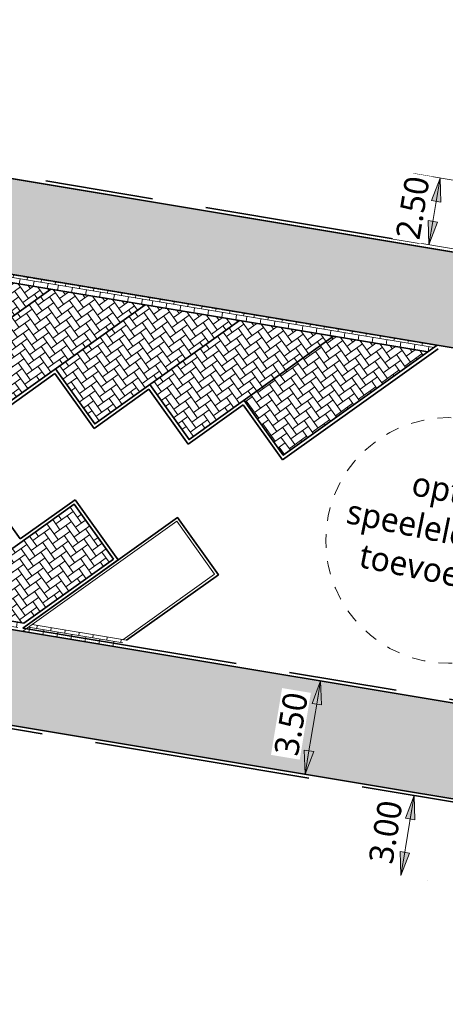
# Model space of a CAD drawing. Header units: metres. Extents: x 253823 to 255319, y 593130 to 593771.
# Tile 10 of 37: x 254102 to 254118, y 593204 to 593240. Entities that reach past the tile are written whole.
import ezdxf

# ---------------------------------------------------------------- set-up
doc = ezdxf.new("R2010")
doc.units = ezdxf.units.M
for name, pattern in [('DASHED2', [0.375, 0.25, -0.125]), ('JIS_02_1.0', [2, 1, -1]), ('VH-OPSLUITBAND_100X200', [16, 8, -2, 4, -2])]:
    doc.linetypes.add(name, pattern=pattern)
doc.layers.add('00_parkeren_reserveren-V', color=7, linetype='Continuous', lineweight=13, true_color=0x84ac84)
for name, color, linetype, lineweight in [('00_verharding rijbaan overig-V', 2, 'Continuous', 35), ('00_wadi-hoeveelheid-T', 7, 'Continuous', 9), ('HKB_spelen', 7, 'JIS_02_1.0', 13), ('N-WE-VH-KANTOPSLUITING_OPSLUITBAND_120X250-G', 20, 'VH-OPSLUITBAND_100X200', 35), ('N-WE-VH-KANTVERHARDING-G', 2, 'Continuous', 35), ('N-WE-VH-VERHARDING_BETONSTRAATSTEEN-KLEUR NTB-A', 252, 'Continuous', 18), ('N-WE-VH-VERHARDING_BETONSTRAATSTEEN-MOLGOOT-KLEUR NTB-A', 252, 'Continuous', 18), ('N-WE-VH-VERHARDING_BETONSTRAATSTEEN-PVAK-KLEUR NTB-A', 252, 'Continuous', 18), ('N-WE-VH-VERHARDING_TEGEL-45MM DIK-A', 252, 'Continuous', 18), ('N-WE-VW-SCHEIDINGSLIJN_PARKEERVAK-G', 7, 'DASHED2', 35), ('N01-WE-GR-GRAS-G', 60, 'Continuous', 35), ('X-XX-AL-M', 7, 'Continuous', 18)]:
    doc.layers.add(name, color=color, linetype=linetype, lineweight=lineweight)
doc.layers.add('HULPLIJN ARCERING', color=6, linetype='Continuous', plot=False)
doc.styles.add('Roelofs', font='segoeui.ttf', dxfattribs={"height": 1.8})
doc.dimstyles.new('Roelofs Standaard', dxfattribs={"dimtxt": 1.8, "dimasz": 1, "dimexe": 2, "dimexo": 2, "dimgap": 0.7, "dimtad": 1, "dimlfac": -1, "dimzin": 0, "dimdsep": 46, "dimtxsty": 'Roelofs', "dimblk": 'Pijl', "dimcen": 0, "dimdle": 2, "dimclrd": 256, "dimclre": 253, "dimclrt": 256, "dimazin": 0, "dimtfac": 1, "dimtofl": 0, "dimtmove": 0, "dimatfit": 3, "dimldrblk": 'Pijl', "dimfxl": 1, "dimtolj": 1, "dimtzin": 0, "dimlwd": 18, "dimlwe": 18, "dimarcsym": 0})
pattern_1 = [(215.55, (0, 0), (-0.06095125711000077, -0.3661931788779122), [0.7875, -0.2625]), (125.5500000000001, (0.3052419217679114, -0.427144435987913), (-0.06095125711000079, -0.3661931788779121), [0.7874999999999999, -0.2625])]
pattern_2 = [(215.5502232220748, (254123.0453141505, 593230.7318173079), (-0.06094983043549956, -0.3661934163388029), [0.7874999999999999, -0.2625]), (125.5502232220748, (254123.3505577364, 593230.3046740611), (-0.06094983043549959, -0.3661934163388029), [0.7874999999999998, -0.2625])]
pattern_3 = [(260.5502232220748, (254123.0453141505, 593230.7318173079), (0.2158398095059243, -0.3020358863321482), [0.2625, -0.2625]), (350.5502232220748, (254123.0453141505, 593230.7318173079), (0.04309803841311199, 0.2589378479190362), [])]

# ---------------------------------------------------------------- blocks, each defined once
blk = doc.blocks.new('Pijl')
h = blk.add_hatch(color=256)
h.paths.add_polyline_path([(2.220446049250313e-16, 0), (-1.75, 0.352142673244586), (-1.749922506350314, 1.310063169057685e-14)])
h.paths.add_polyline_path([(-1.749922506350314, 1.310063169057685e-14), (-1.749845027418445, -0.3520757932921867), (0, 0)])
for p, q in [((-1.901878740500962, 1.4210854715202e-14), (0, 0)), ((0, 0), (-1.75, 0.352142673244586)), ((-1.75, 0.352142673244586), (-1.749845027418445, -0.3520757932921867)), ((0, 0), (-1.749845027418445, -0.3520757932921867))]:
    blk.add_line(p, q)
blk = doc.blocks.new('*D84')
at = {"layer": 'Defpoints', "color": 0, "transparency": 16777216}
for p in [(254113.560578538, 593215.8225344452), (254113.5613478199, 593215.8224062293), (254112.9857255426, 593212.3687325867)]:
    blk.add_point(p, dxfattribs=at)
at = {"layer": 'X-XX-AL-M', "color": 253, "lineweight": 18, "transparency": 16777216}
for p, q in [((254112.5749543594, 593215.9868079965), (254112.5741850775, 593215.9869362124)), ((254111.9993320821, 593212.5331343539), (254111.9985628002, 593212.5332625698))]:
    blk.add_line(p, q, dxfattribs=at)
at = {"layer": 'X-XX-AL-M', "lineweight": 18, "transparency": 16777216}
blk.add_line((254113.0671571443, 593212.8620575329), (254113.4783776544, 593215.3293377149), dxfattribs=at)
at = {"layer": 'X-XX-AL-M', "lineweight": 18, "transparency": 16777216, "xscale": 0.5, "yscale": 0.5, "zscale": 0.5}
for p, rotation in [((254113.560578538, 593215.8225344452), 80.5375163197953), ((254112.9849562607, 593212.3688608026), 260.5375163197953)]:
    blk.add_blockref('Pijl', p, dxfattribs=dict(at, rotation=rotation))
at = {"layer": 'X-XX-AL-M', "transparency": 16777216, "insert": (254112.4684852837, 593214.2297469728), "char_height": 0.9, "attachment_point": 5, "rotation": 80.5375163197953, "style": 'Roelofs', "bg_fill": 3, "box_fill_scale": 1.1, "bg_fill_color": 256, "bg_fill_true_color": 13158600, "bg_fill_transparency": 0}
blk.add_mtext('\\A1;3.50', dxfattribs=at)
blk = doc.blocks.new('*D86')
at = {"layer": 'Defpoints', "color": 0, "transparency": 16777216}
for p in [(254117.9770332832, 593234.4260585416), (254120.6388659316, 593233.9829362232), (254120.2283340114, 593231.5168738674)]:
    blk.add_point(p, dxfattribs=at)
at = {"layer": 'X-XX-AL-M', "color": 253, "lineweight": 18, "transparency": 16777216}
for p, q in [((254119.6524409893, 593234.1471489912), (254116.9906083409, 593234.5902713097)), ((254119.2419090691, 593231.6810866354), (254116.5800764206, 593232.1242089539))]:
    blk.add_line(p, q, dxfattribs=at)
at = {"layer": 'X-XX-AL-M', "lineweight": 18, "transparency": 16777216}
blk.add_line((254117.6486077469, 593232.453208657), (254117.8949268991, 593233.9328460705), dxfattribs=at)
at = {"layer": 'X-XX-AL-M', "lineweight": 18, "transparency": 16777216, "xscale": 0.5, "yscale": 0.5, "zscale": 0.5}
for p, rotation in [((254117.9770332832, 593234.4260585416), 80.54849436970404), ((254117.5665013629, 593231.9599961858), 260.548494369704)]:
    blk.add_blockref('Pijl', p, dxfattribs=dict(at, rotation=rotation))
at = {"layer": 'X-XX-AL-M', "transparency": 16777216, "insert": (254116.9674595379, 593233.3269226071), "char_height": 0.9, "attachment_point": 5, "rotation": 80.54849436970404, "style": 'Roelofs', "bg_fill": 3, "box_fill_scale": 1.1, "bg_fill_color": 256, "bg_fill_true_color": 13158600, "bg_fill_transparency": 0}
blk.add_mtext('\\A1;2.50', dxfattribs=at)
blk = doc.blocks.new('*D139')
at = {"layer": 'Defpoints', "color": 0, "transparency": 16777216}
for p in [(254117.0184238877, 593211.5749684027), (254117.0184379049, 593211.5749660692), (254116.5260965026, 593208.6176388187)]:
    blk.add_point(p, dxfattribs=at)
at = {"layer": 'X-XX-AL-M', "color": 253, "lineweight": 18, "transparency": 16777216}
for p, q in [((254118.0048481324, 593211.4107514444), (254118.0048621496, 593211.4107491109)), ((254117.5125207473, 593208.4534218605), (254117.5125347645, 593208.4534195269))]:
    blk.add_line(p, q, dxfattribs=at)
at = {"layer": 'X-XX-AL-M', "lineweight": 18, "transparency": 16777216}
blk.add_line((254116.6082189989, 593209.1108486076), (254116.9363294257, 593211.0817539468), dxfattribs=at)
at = {"layer": 'X-XX-AL-M', "lineweight": 18, "transparency": 16777216, "xscale": 0.5, "yscale": 0.5, "zscale": 0.5}
for p, rotation in [((254117.0184379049, 593211.5749660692), 80.54825098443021), ((254116.5261105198, 593208.6176364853), 260.5482509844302)]:
    blk.add_blockref('Pijl', p, dxfattribs=dict(at, rotation=rotation))
at = {"layer": 'X-XX-AL-M', "transparency": 16777216, "insert": (254115.9679669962, 593210.2301999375), "char_height": 0.9, "attachment_point": 5, "rotation": 80.54825098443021, "style": 'Roelofs', "bg_fill": 3, "box_fill_scale": 1.1, "bg_fill_color": 256, "bg_fill_true_color": 13158600, "bg_fill_transparency": 0}
blk.add_mtext('\\A1;3.00', dxfattribs=at)
blk = doc.blocks.new('A$C2506eeb8')
at = {"layer": '00_wadi-hoeveelheid-T', "insert": (254118.1662364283, 593221.2189648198), "char_height": 0.9, "width": 8.716119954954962, "attachment_point": 5, "rotation": 348.4694367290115, "style": 'Roelofs', "bg_fill": 3, "box_fill_scale": 1.1, "bg_fill_color": 256, "bg_fill_transparency": 0}
blk.add_mtext('\\pxqc;optie: \\Pspeelelement\\Ptoevoegen', dxfattribs=at)
at = {"layer": 'HKB_spelen', "ltscale": 0.5}
blk.add_circle((254118.2907395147, 593221.0187411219), 4.543051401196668, dxfattribs=at)

msp = doc.modelspace()

# ---------------------------------------------------------------- hatches: boundary and pattern name
at = {"layer": 'N-WE-VH-VERHARDING_BETONSTRAATSTEEN-KLEUR NTB-A'}
h = msp.add_hatch(dxfattribs=at)
h.set_pattern_fill('AVH-BSS_KEIFORMAAT_KEPER-SO', color=256, scale=5, angle=215.55, pattern_type=2)
h.set_pattern_definition(pattern_1)
edge = h.paths.add_edge_path()
edge.add_line((254081.2928908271, 593237.87711302), (254080.6384659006, 593233.72339827))
edge.add_arc((254082.4543007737, 593229.064777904), 5.00000000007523, 80.54991318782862, 111.29481864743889, ccw=False)
edge.add_line((254083.2752424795, 593233.9969229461), (254117.8736783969, 593228.2381103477))
edge.add_line((254117.8736783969, 593228.2381103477), (254152.2412475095, 593222.5177248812))
edge.add_line((254152.2412475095, 593222.5177248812), (254162.5001091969, 593220.8101661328))
edge.add_line((254162.5001091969, 593220.8101661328), (254163.0747281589, 593224.2626743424))
edge.add_line((254163.0747281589, 593224.2626743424), (254081.2928908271, 593237.87711302))
h = msp.add_hatch(dxfattribs=at)
h.set_pattern_fill('AVH-BSS_KEIFORMAAT_KEPER-SO', color=256, scale=5, angle=215.55, pattern_type=2)
h.set_pattern_definition(pattern_1)
edge = h.paths.add_edge_path()
edge.add_arc((254081.9682215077, 593226.151225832), 5.000000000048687, 231.152020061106, 260.5474297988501, ccw=False)
edge.add_line((254078.8319404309, 593222.2571609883), (254078.1870282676, 593218.1638249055))
edge.add_line((254078.1870282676, 593218.1638249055), (254159.7965211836, 593204.5764173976))
edge.add_line((254159.7965211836, 593204.5764173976), (254160.3728099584, 593208.0292494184))
edge.add_line((254160.3728099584, 593208.0292494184), (254144.3657452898, 593210.6937285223))
edge.add_line((254144.3657452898, 593210.6937285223), (254081.1470660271, 593221.219116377))
at = {"layer": 'N-WE-VH-VERHARDING_BETONSTRAATSTEEN-MOLGOOT-KLEUR NTB-A'}
h = msp.add_hatch(dxfattribs=at)
h.set_pattern_fill('AVH-BSS_KEIFORMAAT_HALFST-SO', color=256, scale=4.999999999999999, angle=260.5502232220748, pattern_type=2)
h.set_pattern_definition([(260.5502232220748, (254112.5826451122, 593232.4732410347), (0.2158398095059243, -0.3020358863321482), [0.2625, -0.2625]), (350.5502232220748, (254112.5826451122, 593232.4732410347), (0.04309803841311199, 0.2589378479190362), [])])
h.paths.add_polyline_path([(254103.5782655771, 593230.3133352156), (254100.0907092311, 593230.8938097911), (254100.4358931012, 593231.1404838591), (254103.9234494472, 593230.5600092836)])
h = msp.add_hatch(dxfattribs=at)
h.set_pattern_fill('AVH-BSS_KEIFORMAAT_HALFST-SO', color=256, scale=4.999999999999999, angle=260.5502232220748, pattern_type=2)
h.set_pattern_definition([(260.5502232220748, (254116.0702014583, 593231.892766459), (0.2158398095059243, -0.3020358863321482), [0.2625, -0.2625]), (350.5502232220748, (254116.0702014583, 593231.892766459), (0.04309803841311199, 0.2589378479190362), [])])
h.paths.add_polyline_path([(254107.0658219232, 593229.7328606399), (254103.5782655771, 593230.3133352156), (254103.9234494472, 593230.5600092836), (254107.4110057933, 593229.979534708)])
h = msp.add_hatch(dxfattribs=at)
h.set_pattern_fill('AVH-BSS_KEIFORMAAT_HALFST-SO', color=256, scale=4.999999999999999, angle=260.5502232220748, pattern_type=2)
h.set_pattern_definition([(260.5502232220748, (254119.5577578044, 593231.3122918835), (0.2158398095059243, -0.3020358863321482), [0.2625, -0.2625]), (350.5502232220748, (254119.5577578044, 593231.3122918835), (0.04309803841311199, 0.2589378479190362), [])])
h.paths.add_polyline_path([(254110.5533782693, 593229.1523860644), (254107.0658219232, 593229.7328606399), (254107.4110057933, 593229.979534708), (254110.8985621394, 593229.3990601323)])
h = msp.add_hatch(dxfattribs=at)
h.set_pattern_fill('AVH-BSS_KEIFORMAAT_HALFST-SO', color=256, scale=4.999999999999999, angle=260.5502232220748, pattern_type=2)
h.set_pattern_definition(pattern_3)
h.paths.add_polyline_path([(254114.0409346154, 593228.5719114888), (254110.5533782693, 593229.1523860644), (254110.8985621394, 593229.3990601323), (254114.3861184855, 593228.8185855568)])
h = msp.add_hatch(dxfattribs=at)
h.set_pattern_fill('AVH-BSS_KEIFORMAAT_HALFST-SO', color=256, scale=4.999999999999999, angle=260.5502232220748, pattern_type=2)
h.set_pattern_definition(pattern_3)
h.paths.add_polyline_path([(254117.5284909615, 593227.9914369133), (254114.0409346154, 593228.5719114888), (254114.3861184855, 593228.8185855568), (254117.8736748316, 593228.2381109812)])
h = msp.add_hatch(dxfattribs=at)
h.set_pattern_fill('AVH-BSS_KEIFORMAAT_HALFST-SO', color=256, scale=5, angle=80.54942092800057, pattern_type=2)
h.set_pattern_definition([(80.54942092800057, (254090.0910225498, 593216.3750871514), (-0.2158355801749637, 0.3020389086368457), [0.2625, -0.2625]), (170.5494209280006, (254090.0910225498, 593216.3750871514), (-0.04310166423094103, -0.2589372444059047), [])])
h.paths.add_polyline_path([(254099.0954323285, 593218.5348668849), (254102.582980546, 593217.9543434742), (254102.2377932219, 593217.7076742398), (254098.7502450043, 593218.2881976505)])
h = msp.add_hatch(dxfattribs=at)
h.set_pattern_fill('AVH-BSS_KEIFORMAAT_HALFST-SO', color=256, scale=5, angle=260.549854, pattern_type=2)
h.set_pattern_definition([(260.549854, (253902.8047218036, 593288.8752101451), (0.2158378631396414, -0.3020372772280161), [0.2625, -0.2625]), (350.549854, (253902.8047218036, 593288.8752101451), (0.04309970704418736, 0.2589375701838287), [])])
h.paths.add_polyline_path([(254102.8917227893, 593217.9029542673), (254106.3792759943, 593217.32246082), (254106.0339134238, 593217.0756618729), (254102.5465375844, 593217.6562820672)])
at = {"layer": 'N-WE-VH-VERHARDING_BETONSTRAATSTEEN-PVAK-KLEUR NTB-A'}
h = msp.add_hatch(dxfattribs=at)
h.set_pattern_fill('AVH-BSS_KEIFORMAAT_ELLEBOOG-SO', color=256, scale=4.999999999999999, angle=215.5502232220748, pattern_type=2)
h.set_pattern_definition([(215.5502232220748, (254112.5826451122, 593232.4732410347), (-0.06094983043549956, -0.3661934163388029), [0.7874999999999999, -0.2625]), (125.5502232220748, (254112.8878886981, 593232.0460977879), (-0.06094983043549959, -0.3661934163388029), [0.7874999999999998, -0.2625])])
h.paths.add_polyline_path([(254103.5782655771, 593230.3133352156), (254098.2279155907, 593226.4898871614), (254096.7743747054, 593228.5239026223), (254100.0907092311, 593230.8938097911)])
h = msp.add_hatch(dxfattribs=at)
h.set_pattern_fill('AVH-BSS_KEIFORMAAT_ELLEBOOG-SO', color=256, scale=4.999999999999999, angle=215.5502232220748, pattern_type=2)
h.set_pattern_definition([(215.5502232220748, (254116.0702014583, 593231.892766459), (-0.06094983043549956, -0.3661934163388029), [0.7874999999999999, -0.2625]), (125.5502232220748, (254116.3754450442, 593231.4656232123), (-0.06094983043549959, -0.3661934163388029), [0.7874999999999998, -0.2625])])
h.paths.add_polyline_path([(254107.0658219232, 593229.7328606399), (254101.7154719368, 593225.9094125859), (254100.2619310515, 593227.9434280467), (254103.5782655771, 593230.3133352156)])
h = msp.add_hatch(dxfattribs=at)
h.set_pattern_fill('AVH-BSS_KEIFORMAAT_ELLEBOOG-SO', color=256, scale=4.999999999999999, angle=215.5502232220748, pattern_type=2)
h.set_pattern_definition([(215.5502232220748, (254119.5577578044, 593231.3122918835), (-0.06094983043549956, -0.3661934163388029), [0.7874999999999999, -0.2625]), (125.5502232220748, (254119.8630013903, 593230.8851486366), (-0.06094983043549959, -0.3661934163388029), [0.7874999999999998, -0.2625])])
h.paths.add_polyline_path([(254110.5533782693, 593229.1523860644), (254105.2030282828, 593225.3289380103), (254103.7494873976, 593227.3629534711), (254107.0658219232, 593229.7328606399)])
h = msp.add_hatch(dxfattribs=at)
h.set_pattern_fill('AVH-BSS_KEIFORMAAT_ELLEBOOG-SO', color=256, scale=4.999999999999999, angle=215.5502232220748, pattern_type=2)
h.set_pattern_definition(pattern_2)
h.paths.add_polyline_path([(254114.0409346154, 593228.5719114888), (254108.6905846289, 593224.7484634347), (254107.2370437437, 593226.7824788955), (254110.5533782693, 593229.1523860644)])
h = msp.add_hatch(dxfattribs=at)
h.set_pattern_fill('AVH-BSS_KEIFORMAAT_ELLEBOOG-SO', color=256, scale=4.999999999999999, angle=215.5502232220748, pattern_type=2)
h.set_pattern_definition(pattern_2)
h.paths.add_polyline_path([(254117.5284909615, 593227.9914369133), (254112.178140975, 593224.1679888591), (254110.7246000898, 593226.20200432), (254114.0409346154, 593228.5719114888)])
h = msp.add_hatch(dxfattribs=at)
h.set_pattern_fill('AVH-BSS_KEIFORMAAT_ELLEBOOG-SO', color=256, scale=5, angle=35.54942092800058, pattern_type=2)
h.set_pattern_definition([(35.54942092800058, (254090.0910225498, 593216.3750871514), (0.06095495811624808, 0.3661925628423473), [0.7875, -0.2625]), (305.5494209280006, (254089.7857849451, 593216.8022346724), (0.0609549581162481, 0.3661925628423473), [0.7875, -0.2625])])
h.paths.add_polyline_path([(254099.0954323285, 593218.5348668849), (254104.4458358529, 593222.3582400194), (254105.8993482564, 593220.3242042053), (254102.582980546, 593217.9543434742)])

# ---------------------------------------------------------------- linework, layer by layer
at = {"layer": '00_parkeren_reserveren-V', "color": 87, "true_color": 0x488448}
for points in [[(254102.5465375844, 593217.6562820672), (254108.2420934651, 593221.7263733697), (254109.6374821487, 593219.7737109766)], [(254109.6374821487, 593219.7737109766), (254106.2397738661, 593217.3456805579)], [(254102.8917227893, 593217.9029542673), (254106.3792759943, 593217.32246082)], [(254102.5465375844, 593217.6562820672), (254106.0339134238, 593217.0756618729)], [(254105.9643397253, 593217.0873984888), (254109.3821418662, 593216.5185149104)]]:
    msp.add_lwpolyline(points, dxfattribs=at)
at = {"layer": 'HULPLIJN ARCERING', "flags": 128}
for points in [[(254081.2928908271, 593237.87711302), (254080.6384659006, 593233.72339827, -0.1349605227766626), (254083.2752424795, 593233.9969229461), (254117.8736783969, 593228.2381103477), (254152.2412475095, 593222.5177248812), (254162.5001091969, 593220.8101661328), (254163.0747281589, 593224.2626743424)], [(254081.1470660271, 593221.219116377, -0.1289696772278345), (254078.8319404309, 593222.2571609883), (254078.1870282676, 593218.1638249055), (254159.7965211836, 593204.5764173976), (254160.3728099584, 593208.0292494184), (254144.3657452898, 593210.6937285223)]]:
    msp.add_lwpolyline(points, format="xyb", close=True, dxfattribs=at)
at = {"layer": 'N-WE-VH-KANTOPSLUITING_OPSLUITBAND_120X250-G', "flags": 128}
msp.add_lwpolyline([(254088.7669680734, 593285.3159920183), (254080.8734800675, 593286.6298436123, 0.414267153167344), (254077.5591559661, 593284.2618872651), (254070.6398088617, 593242.691574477, 0.4142068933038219), (254073.0077906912, 593239.3778025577), (254163.0352115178, 593224.3906997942)], format="xyb", dxfattribs=at)
at = {"layer": 'N-WE-VH-KANTOPSLUITING_OPSLUITBAND_120X250-G'}
for points in [[(254117.9030039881, 593228.1115785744), (254112.1502781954, 593224.0005861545), (254110.6967373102, 593226.0346016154)], [(254103.721624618, 593227.1955507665), (254101.6876091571, 593225.7420098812), (254100.2340682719, 593227.776025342)], [(254107.2091809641, 593226.6150761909), (254105.1751655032, 593225.1615353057), (254103.721624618, 593227.1955507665)], [(254110.6967373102, 593226.0346016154), (254108.6627218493, 593224.58106073), (254107.2091809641, 593226.6150761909)], [(254098.952116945, 593221.6526533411), (254100.9861527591, 593223.1061657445), (254102.4396651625, 593221.0721299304)], [(254102.4396651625, 593221.0721299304), (254104.4737009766, 593222.5256423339), (254105.9272133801, 593220.4916065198)], [(254102.5451095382, 593217.7781706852), (254106.068589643, 593220.296032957), (254105.9290524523, 593220.4913003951)]]:
    msp.add_lwpolyline(points, dxfattribs=at)
at = {"layer": 'N-WE-VH-KANTOPSLUITING_OPSLUITBAND_120X250-G', "flags": 128}
for points in [[(254126.5955006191, 593226.664736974), (254117.9030039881, 593228.1115785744)], [(254073.6703360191, 593218.7940670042), (254159.7191850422, 593204.4676414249)], [(254102.5451095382, 593217.7781706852), (254119.7284186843, 593214.9172916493)]]:
    msp.add_lwpolyline(points, dxfattribs=at)
at = {"layer": 'N-WE-VH-KANTVERHARDING-G'}
for points in [[(254088.7856446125, 593285.4345342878), (254080.8931829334, 593286.7482150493, 0.4142671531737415), (254077.4407845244, 593284.281590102), (254070.5214705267, 593242.711476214, 0.4142068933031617), (254072.9881182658, 593239.2596304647), (254164.3306733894, 593224.0535938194, 0.02486953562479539), (254164.9232174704, 593223.9850105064)], [(254117.8736783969, 593228.2381103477), (254083.2752437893, 593233.996922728, 0.4141034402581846), (254077.5224649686, 593229.8875753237), (254077.0363857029, 593226.9740232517, 0.4143110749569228), (254081.1470660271, 593221.219116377)]]:
    msp.add_lwpolyline(points, format="xyb", dxfattribs=at)
for points in [[(254103.5782655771, 593230.3133352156), (254100.0907092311, 593230.8938097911)], [(254096.7743747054, 593228.5239026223), (254098.2279155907, 593226.4898871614), (254103.5782655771, 593230.3133352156)], [(254107.0658219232, 593229.7328606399), (254103.5782655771, 593230.3133352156)], [(254100.2619310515, 593227.9434280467), (254101.7154719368, 593225.9094125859), (254107.0658219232, 593229.7328606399)], [(254110.5533782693, 593229.1523860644), (254107.0658219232, 593229.7328606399)], [(254103.7494873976, 593227.3629534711), (254105.2030282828, 593225.3289380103), (254110.5533782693, 593229.1523860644)], [(254114.0409346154, 593228.5719114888), (254110.5533782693, 593229.1523860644)], [(254107.2370437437, 593226.7824788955), (254108.6905846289, 593224.7484634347), (254114.0409346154, 593228.5719114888)], [(254117.5284909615, 593227.9914369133), (254114.0409346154, 593228.5719114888)], [(254110.7246000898, 593226.20200432), (254112.178140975, 593224.1679888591), (254117.5284909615, 593227.9914369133), (254117.8736748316, 593228.2381109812)], [(254152.2412475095, 593222.5177248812), (254117.8736783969, 593228.2381103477)], [(254105.8993482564, 593220.3242042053), (254104.4458358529, 593222.3582400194), (254099.0954323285, 593218.5348668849)], [(254081.1470660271, 593221.219116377), (254144.3657452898, 593210.6937285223)], [(254102.5848196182, 593217.9540373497), (254105.9011873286, 593220.3238980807)], [(254099.0954323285, 593218.5348668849), (254102.582980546, 593217.9543434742)]]:
    msp.add_lwpolyline(points, dxfattribs=at)
at = {"layer": 'N-WE-VW-SCHEIDINGSLIJN_PARKEERVAK-G'}
for points in [[(254103.9234494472, 593230.5600092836), (254100.4358931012, 593231.1404838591)], [(254107.4110057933, 593229.979534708), (254103.9234494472, 593230.5600092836)], [(254110.8985621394, 593229.3990601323), (254107.4110057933, 593229.979534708)], [(254114.3861184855, 593228.8185855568), (254110.8985621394, 593229.3990601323)], [(254117.8736748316, 593228.2381109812), (254114.3861184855, 593228.8185855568)]]:
    msp.add_lwpolyline(points, dxfattribs=at)
at = {"layer": 'N01-WE-GR-GRAS-G', "color": 87, "true_color": 0x488448}
for points in [[(254102.5451095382, 593217.7781706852), (254108.265313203, 593221.8658754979), (254109.7769842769, 593219.7504912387)], [(254109.7188430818, 593219.8318521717), (254109.7769842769, 593219.7504912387), (254106.3792759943, 593217.32246082)]]:
    msp.add_lwpolyline(points, dxfattribs=at)

# ---------------------------------------------------------------- next in the draw order: dimensions: what is measured, and where the dimension line sits
at = {"layer": 'X-XX-AL-M'}
for base, p1, p2, angle, picture, middle in [((254117.9770332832, 593234.4260585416), (254120.2283340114, 593231.5168738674), (254120.6388659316, 593233.9829362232), 80.54849437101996, '*D86', (254117.771767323, 593233.1930273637)), ((254113.560578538, 593215.8225344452), (254112.9857255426, 593212.3687325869), (254113.5613478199, 593215.8224062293), 80.53751632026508, '*D84', (254113.2727673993, 593214.0956976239)), ((254117.0184379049, 593211.5749660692), (254116.5260965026, 593208.6176388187), (254117.0184238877, 593211.5749684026), 80.54825098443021, '*D139', (254116.7722742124, 593210.0963012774))]:
    dim = msp.add_linear_dim(base=base, p1=p1, p2=p2, angle=angle, dimstyle='Roelofs Standaard', override={"dimtfill": 1}, dxfattribs=at)
    dim.commit()
    dim.dimension.update_dxf_attribs({"geometry": picture, "text_midpoint": middle, "dimtype": 161})

# ---------------------------------------------------------------- next in the draw order: hatches: boundary and pattern name
at = {"layer": 'N-WE-VH-VERHARDING_TEGEL-45MM DIK-A'}
h = msp.add_hatch(dxfattribs=at)
h.set_pattern_fill('AVH-TEGEL_300X300_HALFST-SO', color=256, scale=5, angle=226.76, pattern_type=2)
h.set_pattern_definition([(226.76, (254809.8196349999, 593427.3387152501), (-0.2406079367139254, -0.8032638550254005), [0.75, -0.75]), (316.7599999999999, (254809.8196349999, 593427.3387152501), (0.5137918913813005, 0.5463679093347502), [])])
edge = h.paths.add_edge_path()
edge.add_arc((254170.7193443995, 593437.0028612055), 2.99999999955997, 205.731102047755, 246.6597059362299, ccw=False)
edge.add_arc((254141.0434996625, 593422.7313644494), 29.92918850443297, 25.67873054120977, 68.02321069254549)
edge.add_line((254152.2439285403, 593450.4857644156), (254141.8916252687, 593454.6744965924))
edge.add_arc((254151.8932526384, 593480.0965588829), 27.3187445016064, 236.1834962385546, 248.524176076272, ccw=False)
edge.add_arc((254503.3551709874, 594021.3239924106), 672.647475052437, 236.5057343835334, 236.9679318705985, ccw=False)
edge.add_line((254132.1522914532, 593460.3756454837), (254131.8753923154, 593458.4045818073))
edge.add_line((254131.8753923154, 593458.4045818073), (254135.702142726, 593455.8943966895))
edge.add_arc((254153.1439783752, 593482.4842889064), 31.79999998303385, 236.7368331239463, 247.9708391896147)
edge.add_arc((652243.2573632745, 1577333.217957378), 1061369.637125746, 247.9705377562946, 247.971140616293)
edge.add_arc((254141.0160965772, 593422.7005674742), 28.16800612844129, 22.174887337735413, 67.99831084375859, ccw=False)
edge.add_line((254167.100687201, 593433.3321572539), (254168.907492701, 593432.5569885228))
edge.add_arc((254187.3791891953, 593475.6118248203), 46.84999999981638, 246.7793507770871, 253.7743726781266)
edge.add_line((254174.2883341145, 593430.6279164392), (254174.7602214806, 593433.9972983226))
edge.add_line((254174.7602214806, 593433.9972983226), (254172.9742044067, 593434.2225739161))
edge.add_line((254172.9742044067, 593434.2225739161), (254172.8009911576, 593432.9857923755))
edge.add_arc((254187.3791891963, 593475.6118248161), 45.04999999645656, 246.6597059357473, 251.11919777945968, ccw=False)

# ---------------------------------------------------------------- next in the draw order: linework, layer by layer
at = {"layer": 'N-WE-VH-KANTVERHARDING-G'}
msp.add_lwpolyline([(254073.6308694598, 593218.9223933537), (254161.1010987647, 593204.3592143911, -0.4138841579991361), (254166.0353398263, 593197.4619482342), (254165.4812550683, 593194.1107080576), (254164.3635444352, 593187.3023760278), (254163.9851217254, 593185.0796788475), (254163.3711352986, 593181.3799136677)], format="xyb", dxfattribs=at)

# ---------------------------------------------------------------- next in the draw order: block references
at = {"layer": '00_verharding rijbaan overig-V'}
msp.add_blockref('A$C2506eeb8', (0, 0), dxfattribs=at)

doc.saveas('drawing.dxf')
